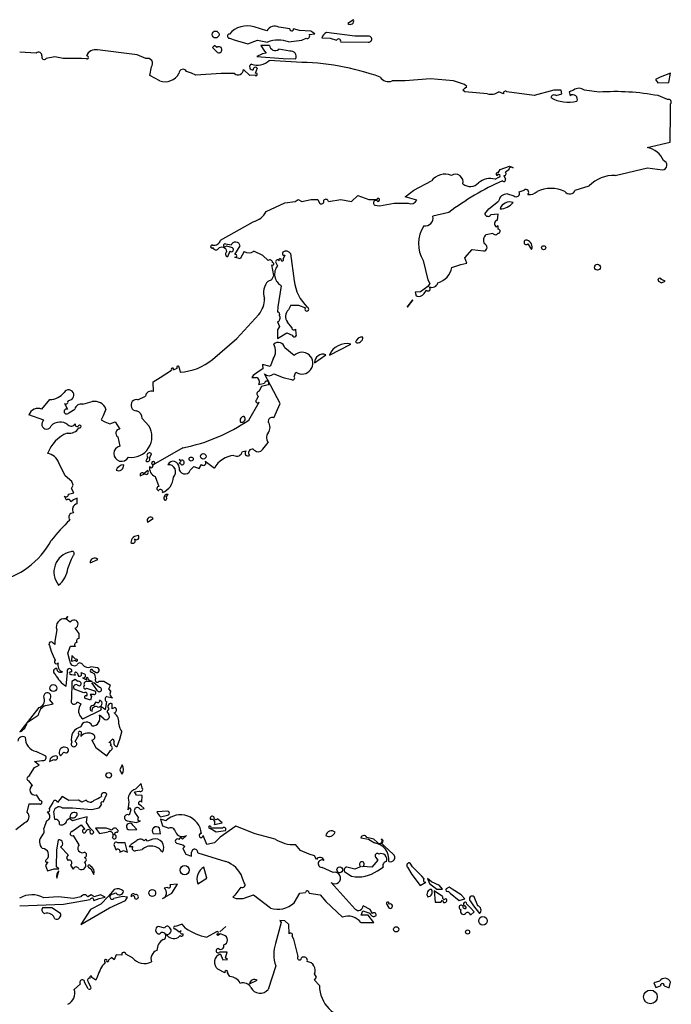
# Model space of a CAD drawing. Extents: x 0 to 10, y 0 to 4.8.
# Tile 11 of 11: x 8.2 to 10, y 2 to 4.6. Entities that reach past the tile are written whole.
import ezdxf

# ---------------------------------------------------------------- set-up
doc = ezdxf.new("R2010")
doc.units = 0

msp = doc.modelspace()

# ---------------------------------------------------------------- linework, layer by layer
at = {"layer": 'Default', "color": 7, "linetype": 'CONTINUOUS'}
for p, q in [((9.14261, 4.627367), (9.1275, 4.6175)), ((8.90885, 4.597385), (8.874624, 4.607724)), ((8.970441, 4.602826), (8.940957, 4.6075)), ((8.997269, 4.598098), (8.98098, 4.602638)), ((9.027701, 4.596138), (8.997269, 4.598098)), ((9.038028, 4.588806), (9.027701, 4.596138)), ((8.808031, 4.577523), (8.823775, 4.572605)), ((8.823775, 4.572605), (8.8575, 4.5625)), ((8.8575, 4.5625), (8.883649, 4.572589)), ((8.883649, 4.572589), (8.910782, 4.567145)), ((8.967387, 4.567655), (9.002764, 4.572494)), ((9.002764, 4.572494), (9.014402, 4.5775)), ((9.023071, 4.587796), (9.038028, 4.588806)), ((9.057142, 4.578471), (9.079689, 4.577733)), ((9.146209, 4.5825), (9.069775, 4.592745)), ((9.079689, 4.577733), (9.096884, 4.5725)), ((9.1075, 4.5675), (9.181883, 4.567193)), ((9.180087, 4.5825), (9.146209, 4.5825)), ((8.558773, 4.5325), (8.452341, 4.545849)), ((8.767544, 4.55745), (8.762496, 4.552299)), ((8.762496, 4.552299), (8.7725, 4.5425)), ((8.774239, 4.5525), (8.767544, 4.55745)), ((8.916079, 4.557869), (8.892868, 4.557733)), ((8.892868, 4.557733), (8.902664, 4.542503)), ((8.902664, 4.542503), (8.907046, 4.537237)), ((8.970704, 4.5425), (8.940848, 4.5475)), ((8.287159, 4.5375), (8.24243, 4.539649)), ((8.336954, 4.5275), (8.313954, 4.5225)), ((8.359973, 4.5225), (8.336954, 4.5275)), ((8.408792, 4.5225), (8.359973, 4.5225)), ((8.422261, 4.52159), (8.408792, 4.5225)), ((8.58264, 4.522385), (8.558773, 4.5325)), ((8.89741, 4.535456), (8.882096, 4.528273)), ((8.882096, 4.528273), (8.9525, 4.5225)), ((8.907046, 4.537237), (8.89741, 4.535456)), ((8.989089, 4.5125), (8.915448, 4.5175)), ((8.9525, 4.5225), (8.986552, 4.522144)), ((8.593006, 4.47728), (8.5975, 4.500152)), ((8.706137, 4.48287), (8.692635, 4.487302)), ((8.863193, 4.477177), (8.845508, 4.493108)), ((8.882873, 4.496823), (8.877408, 4.482608)), ((8.620151, 4.462245), (8.593006, 4.47728)), ((8.717218, 4.4775), (8.706137, 4.48287)), ((8.78528, 4.4825), (8.717218, 4.4775)), ((8.821343, 4.4825), (8.78528, 4.4825)), ((8.876957, 4.4775), (8.863193, 4.477177)), ((9.281914, 4.4622), (9.246371, 4.4625)), ((9.350312, 4.4675), (9.281914, 4.4622)), ((9.411915, 4.4625), (9.350312, 4.4675)), ((9.441454, 4.452732), (9.411915, 4.4625)), ((9.968986, 4.4725), (9.957041, 4.466526)), ((9.957041, 4.466526), (9.9625, 4.4575)), ((9.996958, 4.482825), (9.968986, 4.4725)), ((9.992725, 4.458044), (9.996958, 4.482825)), ((9.437352, 4.437314), (9.44237, 4.442311)), ((9.442719, 4.4325), (9.437352, 4.437314)), ((9.447677, 4.447267), (9.441454, 4.452732)), ((9.44237, 4.442311), (9.447677, 4.447267)), ((9.682916, 4.4375), (9.629465, 4.4225)), ((9.702245, 4.437682), (9.682916, 4.4375)), ((9.704476, 4.427602), (9.702245, 4.437682)), ((9.73602, 4.437315), (9.724156, 4.432859)), ((9.804978, 4.431875), (9.765203, 4.437252)), ((9.9625, 4.4575), (9.992725, 4.458044)), ((9.503286, 4.4275), (9.442719, 4.4325)), ((9.546822, 4.42718), (9.534248, 4.433088)), ((9.629465, 4.4225), (9.556202, 4.43287)), ((9.689101, 4.4225), (9.704476, 4.427602)), ((9.724156, 4.432859), (9.726601, 4.422441)), ((9.9975, 4.377198), (9.9975, 4.400417)), ((9.996093, 4.297305), (9.9975, 4.377198)), ((9.934582, 4.282718), (9.996093, 4.297305)), ((9.532804, 4.214763), (9.537708, 4.223806)), ((9.537708, 4.223806), (9.56288, 4.2325)), ((9.561665, 4.222259), (9.552134, 4.215989)), ((9.56288, 4.2325), (9.572586, 4.227599)), ((9.847884, 4.2075), (9.934899, 4.2275)), ((9.934899, 4.2275), (9.975707, 4.22215)), ((9.524187, 4.197143), (9.534415, 4.202614)), ((9.547392, 4.207369), (9.551889, 4.197732)), ((9.305043, 4.1675), (9.352442, 4.192449)), ((9.740358, 4.167726), (9.777642, 4.179252)), ((8.984772, 4.1375), (8.992869, 4.142733)), ((8.992869, 4.142733), (9.003108, 4.137195)), ((9.003108, 4.137195), (9.028249, 4.142832)), ((9.028249, 4.142832), (9.046517, 4.142859)), ((9.046517, 4.142859), (9.050452, 4.132287)), ((9.075345, 4.137272), (9.108054, 4.142792)), ((9.108054, 4.142792), (9.137367, 4.13739)), ((9.137367, 4.13739), (9.153952, 4.153051)), ((9.153952, 4.153051), (9.18421, 4.1425)), ((9.18421, 4.1425), (9.205033, 4.1425)), ((9.281877, 4.149811), (9.305043, 4.1675)), ((9.313113, 4.140434), (9.281877, 4.149811)), ((9.557446, 4.1575), (9.57515, 4.152245)), ((9.589152, 4.162859), (9.602656, 4.167625)), ((8.907172, 4.110458), (8.957717, 4.133727)), ((8.957717, 4.133727), (8.984772, 4.1375)), ((9.199754, 4.127195), (9.212382, 4.125608)), ((9.212382, 4.125608), (9.252391, 4.132501)), ((9.252391, 4.132501), (9.289663, 4.1325)), ((9.496944, 4.103986), (9.507432, 4.117419)), ((9.507432, 4.117419), (9.53382, 4.137707)), ((9.399049, 4.107358), (9.35678, 4.097261)), ((9.532047, 4.102763), (9.512313, 4.101031)), ((9.530596, 4.087159), (9.532047, 4.102763)), ((8.783597, 4.032866), (8.872057, 4.0825)), ((9.532807, 4.071883), (9.527734, 4.068525)), ((9.532657, 4.062385), (9.532807, 4.071883)), ((9.500242, 4.047742), (9.5177, 4.052105)), ((8.812689, 4.018954), (8.798169, 4.0225)), ((8.799963, 4.0175), (8.815712, 4.01285)), ((8.82213, 3.993859), (8.836643, 4.01726)), ((9.612104, 4.022743), (9.6225, 4.0075)), ((8.809431, 4.002838), (8.802951, 3.987483)), ((8.837195, 3.982294), (8.822214, 3.987053)), ((8.847622, 4.002603), (8.837195, 3.982294)), ((8.897739, 3.991593), (8.873929, 4.002869)), ((8.912356, 3.977719), (8.897739, 3.991593)), ((8.957559, 3.992435), (8.952691, 3.982631)), ((8.972909, 3.996711), (8.982316, 3.922987)), ((9.4425, 3.985381), (9.462626, 4.007605)), ((9.448103, 3.970578), (9.4425, 3.985381)), ((9.462626, 4.007605), (9.492718, 4.003717)), ((8.9275, 3.937597), (8.922139, 3.966491)), ((8.933008, 3.97228), (8.9375, 3.963679)), ((9.330455, 3.977589), (9.3425, 3.926008)), ((9.407584, 3.959573), (9.431515, 3.9675)), ((9.431515, 3.9675), (9.448103, 3.970578)), ((8.921942, 3.927207), (8.9275, 3.937597)), ((8.9125, 3.922481), (8.921942, 3.927207)), ((8.947772, 3.91002), (8.938045, 3.852725)), ((9.342497, 3.9075), (9.32274, 3.893263)), ((9.347848, 3.915686), (9.342497, 3.9075)), ((9.3425, 3.926008), (9.347848, 3.915686)), ((9.964612, 3.922179), (9.9725, 3.9175)), ((9.9725, 3.9175), (9.982589, 3.922398)), ((9.982589, 3.922398), (9.972722, 3.92698)), ((9.32274, 3.893263), (9.308763, 3.89287)), ((9.308763, 3.89287), (9.311113, 3.88238)), ((9.332692, 3.88893), (9.339042, 3.897865)), ((8.938045, 3.852725), (8.93713, 3.838881)), ((8.973668, 3.857869), (8.967236, 3.844919)), ((8.973668, 3.857869), (8.994499, 3.8575)), ((8.994499, 3.8575), (9.012777, 3.850018)), ((9.2875, 3.8525), (9.302851, 3.87161)), ((9.302851, 3.87161), (9.2875, 3.8525)), ((8.828329, 3.767449), (8.88709, 3.832514)), ((8.937499, 3.812409), (8.942739, 3.800269)), ((8.942739, 3.800269), (8.9375, 3.790779)), ((8.975922, 3.797671), (8.964288, 3.81212)), ((8.9375, 3.790779), (8.9375, 3.7675)), ((8.9375, 3.7675), (8.962265, 3.783143)), ((8.962265, 3.783143), (8.977453, 3.776714)), ((8.9875, 3.780031), (8.986658, 3.792845)), ((8.762375, 3.710646), (8.828329, 3.767449)), ((9.0775, 3.7225), (9.135342, 3.752432)), ((8.982898, 3.722256), (8.957362, 3.742706)), ((9.0375, 3.7025), (9.068071, 3.724096)), ((8.918057, 3.692475), (8.896998, 3.697521)), ((8.896998, 3.697521), (8.897681, 3.68568)), ((8.925793, 3.712665), (8.918057, 3.692475)), ((8.621497, 3.662139), (8.651853, 3.682265)), ((8.65726, 3.683338), (8.666626, 3.68726)), ((8.67258, 3.688581), (8.675367, 3.676884)), ((8.87157, 3.667562), (8.868263, 3.662166)), ((8.88554, 3.677395), (8.87157, 3.667562)), ((8.897681, 3.68568), (8.88554, 3.677395)), ((8.944378, 3.59238), (8.902165, 3.67251)), ((8.927551, 3.6725), (8.952442, 3.662567)), ((8.9825, 3.665076), (8.987262, 3.676798)), ((8.602137, 3.650914), (8.621497, 3.662139)), ((8.602846, 3.624346), (8.602137, 3.650914)), ((8.868263, 3.662166), (8.880107, 3.6625)), ((8.88713, 3.643775), (8.902423, 3.647435)), ((8.894236, 3.637854), (8.88746, 3.6252)), ((8.912743, 3.642897), (8.894236, 3.637854)), ((8.952442, 3.662567), (8.975401, 3.6575)), ((8.561345, 3.6025), (8.581303, 3.612131)), ((8.885471, 3.612592), (8.880618, 3.60238)), ((8.301983, 3.577218), (8.323973, 3.602867)), ((8.363094, 3.592802), (8.370984, 3.577134)), ((8.382729, 3.603589), (8.37245, 3.598317)), ((8.412439, 3.590306), (8.438208, 3.5975)), ((8.860097, 3.547762), (8.887874, 3.596171)), ((8.927282, 3.553713), (8.944378, 3.59238)), ((8.307617, 3.547356), (8.267478, 3.561978)), ((8.374617, 3.567277), (8.391302, 3.57728)), ((8.467684, 3.558991), (8.462138, 3.548519)), ((8.475161, 3.577468), (8.467684, 3.558991)), ((8.462138, 3.548519), (8.47246, 3.542544)), ((8.47246, 3.542544), (8.485183, 3.537202)), ((8.485183, 3.537202), (8.499995, 3.542774)), ((8.499995, 3.542774), (8.512807, 3.523116)), ((8.590563, 3.53261), (8.572498, 3.552364)), ((8.507488, 3.502513), (8.512608, 3.47763)), ((8.897869, 3.46891), (8.912135, 3.487693)), ((8.592245, 3.444849), (8.597851, 3.45661)), ((8.68274, 3.473273), (8.602576, 3.427436)), ((8.842752, 3.462657), (8.852762, 3.464901)), ((8.365252, 3.397806), (8.347768, 3.432032)), ((8.587621, 3.447649), (8.5825, 3.4375)), ((8.677774, 3.437079), (8.672039, 3.441515)), ((8.672039, 3.441515), (8.677327, 3.439067)), ((8.672129, 3.431829), (8.677774, 3.437079)), ((8.6775, 3.4275), (8.672129, 3.431829)), ((8.72667, 3.417156), (8.732677, 3.427638)), ((8.742617, 3.437357), (8.767369, 3.41769)), ((8.5675, 3.3975), (8.579241, 3.402854)), ((8.587851, 3.41161), (8.577614, 3.402656)), ((8.702361, 3.412395), (8.711806, 3.422537)), ((8.711806, 3.422537), (8.72667, 3.417156)), ((8.382651, 3.382265), (8.365252, 3.397806)), ((8.3825, 3.363258), (8.386659, 3.37226)), ((8.386659, 3.37226), (8.382651, 3.382265)), ((8.607835, 3.39553), (8.61805, 3.368942)), ((8.374268, 3.347852), (8.388012, 3.351282)), ((8.388012, 3.351282), (8.3825, 3.363258)), ((8.637183, 3.340353), (8.642616, 3.347361)), ((8.369075, 3.332137), (8.362944, 3.34276)), ((8.387984, 3.33248), (8.379982, 3.326875)), ((8.397704, 3.337199), (8.387984, 3.33248)), ((8.397556, 3.32163), (8.397704, 3.337199)), ((8.5875, 3.2725), (8.602616, 3.282361)), ((8.372303, 3.147214), (8.3825, 3.172995)), ((8.3825, 3.172995), (8.387858, 3.183469)), ((8.4325, 3.1625), (8.452816, 3.17198)), ((8.371972, 3.017819), (8.366527, 3.012142)), ((8.367233, 3.012094), (8.371972, 3.017819)), ((8.378984, 3.0025), (8.367233, 3.012094)), ((8.342305, 2.982367), (8.3375, 2.95152)), ((8.402489, 2.972511), (8.3925, 2.986949)), ((8.3375, 2.95152), (8.337433, 2.94244)), ((8.40287, 2.958733), (8.402489, 2.972511)), ((8.3225, 2.939459), (8.3275, 2.924905)), ((8.3275, 2.924905), (8.332643, 2.912316)), ((8.337433, 2.94244), (8.332699, 2.946117)), ((8.372297, 2.919479), (8.379221, 2.937855)), ((8.379221, 2.937855), (8.392641, 2.937682)), ((8.332643, 2.912316), (8.337787, 2.900095)), ((8.3775, 2.898469), (8.372297, 2.919479)), ((8.382656, 2.912628), (8.3825, 2.8975)), ((8.3825, 2.8975), (8.392599, 2.900504)), ((8.393506, 2.902265), (8.382656, 2.912628)), ((8.452392, 2.879448), (8.434459, 2.8827)), ((8.444821, 2.862751), (8.435195, 2.867539)), ((8.439868, 2.872757), (8.448517, 2.867428)), ((8.367504, 2.829981), (8.371389, 2.867272)), ((8.382963, 2.842713), (8.382327, 2.794267)), ((8.382732, 2.861895), (8.392737, 2.860282)), ((8.391606, 2.847938), (8.382963, 2.842713)), ((8.399326, 2.8425), (8.391606, 2.847938)), ((8.397851, 2.865719), (8.401325, 2.857408)), ((8.407269, 2.867136), (8.417266, 2.863523)), ((8.412151, 2.853106), (8.422397, 2.847411)), ((8.437499, 2.842499), (8.423723, 2.8425)), ((8.427292, 2.847932), (8.437499, 2.842499)), ((8.4475, 2.850417), (8.444821, 2.862751)), ((8.469142, 2.8425), (8.455826, 2.8425)), ((8.487723, 2.832157), (8.469142, 2.8425)), ((8.415784, 2.812334), (8.389529, 2.822171)), ((8.422563, 2.824683), (8.443876, 2.817618)), ((8.437372, 2.838946), (8.442559, 2.840296)), ((8.442741, 2.831673), (8.437372, 2.838946)), ((8.442559, 2.840296), (8.457613, 2.827346)), ((8.4525, 2.8175), (8.442741, 2.831673)), ((8.482818, 2.822679), (8.487723, 2.832157)), ((8.48787, 2.816267), (8.482818, 2.822679)), ((8.332721, 2.782811), (8.3225, 2.794302)), ((8.433588, 2.792015), (8.420154, 2.797246)), ((8.441991, 2.8075), (8.432577, 2.807569)), ((8.432577, 2.807569), (8.436103, 2.802697)), ((8.436103, 2.802697), (8.433588, 2.792015)), ((8.442725, 2.778044), (8.448824, 2.78787)), ((8.477412, 2.802578), (8.492979, 2.798562)), ((8.293831, 2.772705), (8.2425, 2.7075)), ((8.312804, 2.777706), (8.332721, 2.782811)), ((8.397068, 2.787779), (8.407598, 2.782384)), ((8.407598, 2.782384), (8.403031, 2.772477)), ((8.4125, 2.7425), (8.462553, 2.766654)), ((8.467737, 2.771528), (8.474099, 2.767351)), ((8.474099, 2.767351), (8.477466, 2.787531)), ((8.4825, 2.769428), (8.477141, 2.761864)), ((8.477141, 2.761864), (8.482591, 2.753668)), ((8.492132, 2.768957), (8.492232, 2.782688)), ((8.499357, 2.773098), (8.492132, 2.768957)), ((8.262298, 2.732095), (8.292516, 2.752073)), ((8.469532, 2.742171), (8.457347, 2.752298)), ((8.392359, 2.680961), (8.402777, 2.69998)), ((8.407831, 2.70676), (8.407142, 2.694168)), ((8.436876, 2.684904), (8.447377, 2.664366)), ((8.48242, 2.677591), (8.48843, 2.682438)), ((8.48843, 2.682438), (8.493602, 2.687988)), ((8.493602, 2.687988), (8.4975, 2.682109)), ((8.505379, 2.66718), (8.512523, 2.686967)), ((8.512523, 2.686967), (8.517789, 2.706959)), ((8.447377, 2.664366), (8.4775, 2.6425)), ((8.4775, 2.6425), (8.487268, 2.657133)), ((8.282334, 2.627285), (8.30247, 2.630152)), ((8.312862, 2.641469), (8.287281, 2.653702)), ((8.3225, 2.6275), (8.334241, 2.632854)), ((8.3525, 2.6425), (8.361839, 2.652534)), ((8.267262, 2.586554), (8.282396, 2.610532)), ((8.294864, 2.617473), (8.282334, 2.627285)), ((8.282396, 2.610532), (8.294864, 2.617473)), ((8.518506, 2.617966), (8.512279, 2.604607)), ((8.512279, 2.604607), (8.5175, 2.5925)), ((8.277459, 2.562537), (8.26754, 2.5752)), ((8.569817, 2.56775), (8.555112, 2.552211)), ((8.5725, 2.555587), (8.569817, 2.56775)), ((8.298051, 2.522274), (8.287696, 2.537119)), ((8.357204, 2.532508), (8.344101, 2.516929)), ((8.374762, 2.522196), (8.357204, 2.532508)), ((8.400757, 2.522853), (8.374762, 2.522196)), ((8.410367, 2.517182), (8.400757, 2.522853)), ((8.421598, 2.522852), (8.410367, 2.517182)), ((8.46752, 2.5175), (8.477583, 2.538608)), ((8.551903, 2.545651), (8.565312, 2.5475)), ((8.557352, 2.535908), (8.551903, 2.545651)), ((8.572612, 2.535579), (8.557352, 2.535908)), ((8.572069, 2.517245), (8.572612, 2.535579)), ((8.2625, 2.490197), (8.267674, 2.512636)), ((8.267674, 2.512636), (8.29603, 2.5125)), ((8.332144, 2.516554), (8.32224, 2.499888)), ((8.35682, 2.5025), (8.38478, 2.5025)), ((8.38478, 2.5025), (8.436276, 2.4975)), ((8.436276, 2.4975), (8.456969, 2.502214)), ((8.456969, 2.502214), (8.462781, 2.509952)), ((8.53715, 2.517311), (8.533725, 2.496987)), ((8.533725, 2.496987), (8.539046, 2.503064)), ((8.5425, 2.496602), (8.537986, 2.48248)), ((8.539046, 2.503064), (8.5425, 2.496602)), ((8.569598, 2.507421), (8.562622, 2.512405)), ((8.567419, 2.4976), (8.578108, 2.500508)), ((8.578108, 2.500508), (8.569598, 2.507421)), ((8.316927, 2.490886), (8.322511, 2.482859)), ((8.337368, 2.471021), (8.334764, 2.492547)), ((8.37671, 2.472909), (8.369286, 2.467637)), ((8.384625, 2.467276), (8.37671, 2.472909)), ((8.402777, 2.472493), (8.384625, 2.467276)), ((8.424798, 2.477748), (8.402777, 2.472493)), ((8.422975, 2.462715), (8.424798, 2.477748)), ((8.562866, 2.475976), (8.5525, 2.490451)), ((8.640576, 2.492839), (8.61213, 2.491248)), ((8.636643, 2.467446), (8.622132, 2.471339)), ((8.622132, 2.471339), (8.62713, 2.453818)), ((8.6225, 2.4775), (8.641342, 2.48259)), ((8.78792, 2.461673), (8.775576, 2.472839)), ((8.232368, 2.443973), (8.256037, 2.462312)), ((8.315103, 2.467479), (8.307405, 2.446299)), ((8.382712, 2.437955), (8.395941, 2.447326)), ((8.395941, 2.447326), (8.407868, 2.456031)), ((8.407868, 2.456031), (8.418051, 2.443948)), ((8.4325, 2.447646), (8.422975, 2.462715)), ((8.442385, 2.43759), (8.4325, 2.447646)), ((8.475224, 2.4475), (8.447294, 2.447195)), ((8.447294, 2.447195), (8.457464, 2.4325)), ((8.491552, 2.442144), (8.475224, 2.4475)), ((8.532604, 2.4675), (8.5575, 2.4625)), ((8.5375, 2.4425), (8.55787, 2.443782)), ((8.55787, 2.443782), (8.547565, 2.455327)), ((8.5575, 2.4625), (8.567803, 2.467012)), ((8.622113, 2.43226), (8.619437, 2.447697)), ((8.62713, 2.453818), (8.644258, 2.4475)), ((8.752318, 2.447743), (8.763648, 2.4425)), ((8.776234, 2.4475), (8.757975, 2.44723)), ((8.7675, 2.4575), (8.78792, 2.461673)), ((8.789264, 2.4475), (8.776234, 2.4475)), ((8.825082, 2.4525), (8.782826, 2.423211)), ((8.877611, 2.432349), (8.825082, 2.4525)), ((8.342881, 2.387696), (8.347294, 2.416178)), ((8.402611, 2.402632), (8.38729, 2.42764)), ((8.457464, 2.4325), (8.481305, 2.4375)), ((8.497136, 2.429065), (8.502018, 2.437519)), ((8.582668, 2.417217), (8.577741, 2.413306)), ((8.586768, 2.412459), (8.582668, 2.417217)), ((8.601072, 2.417869), (8.586768, 2.412459)), ((8.6025, 2.4325), (8.622113, 2.43226)), ((8.675669, 2.423096), (8.671099, 2.417131)), ((8.681726, 2.417455), (8.675669, 2.423096)), ((8.691764, 2.42783), (8.681726, 2.417455)), ((8.747131, 2.403673), (8.736974, 2.427818)), ((8.763648, 2.4425), (8.7725, 2.4375)), ((8.782826, 2.423211), (8.767573, 2.407589)), ((8.7725, 2.4375), (8.797659, 2.440832)), ((8.93155, 2.417856), (8.877611, 2.432349)), ((9.162448, 2.42166), (9.18267, 2.417211)), ((9.19759, 2.417385), (9.177947, 2.422239)), ((9.18267, 2.417211), (9.199165, 2.407659)), ((9.207261, 2.408232), (9.19759, 2.417385)), ((8.352466, 2.396846), (8.372817, 2.375352)), ((8.4975, 2.400728), (8.502357, 2.387717)), ((8.527008, 2.407775), (8.507305, 2.4075)), ((8.532776, 2.382994), (8.527008, 2.407775)), ((8.542701, 2.402903), (8.537228, 2.397917)), ((8.537228, 2.397917), (8.547582, 2.397406)), ((8.556079, 2.412131), (8.542701, 2.402903)), ((8.555953, 2.3875), (8.572778, 2.389971)), ((8.665381, 2.407277), (8.682388, 2.402589)), ((8.682388, 2.402589), (8.687519, 2.39748)), ((8.687519, 2.39748), (8.682564, 2.392556)), ((8.682564, 2.392556), (8.690696, 2.377322)), ((8.767573, 2.407589), (8.747131, 2.403673)), ((8.999881, 2.38721), (8.985925, 2.403068)), ((9.227263, 2.398176), (9.217483, 2.407483)), ((9.24941, 2.377386), (9.227263, 2.398176)), ((8.342171, 2.34323), (8.342881, 2.387696)), ((8.372817, 2.375352), (8.368303, 2.367741)), ((8.368303, 2.367741), (8.372576, 2.360383)), ((8.5125, 2.3825), (8.522307, 2.387134)), ((8.522307, 2.387134), (8.532776, 2.382994)), ((8.690696, 2.377322), (8.705305, 2.371881)), ((8.705305, 2.371881), (8.705885, 2.382335)), ((8.722636, 2.380708), (8.797901, 2.357127)), ((9.023143, 2.377265), (8.999881, 2.38721)), ((9.03702, 2.372771), (9.023143, 2.377265)), ((9.042354, 2.362724), (9.03702, 2.372771)), ((9.202158, 2.369393), (9.207672, 2.360738)), ((8.318023, 2.356223), (8.3125, 2.347021)), ((8.3125, 2.347021), (8.3175, 2.3325)), ((8.3175, 2.3325), (8.335187, 2.33775)), ((8.335187, 2.33775), (8.34769, 2.337755)), ((8.34769, 2.337755), (8.342171, 2.34323)), ((8.379022, 2.347679), (8.386889, 2.337149)), ((8.428051, 2.342274), (8.434724, 2.337445)), ((8.434724, 2.337445), (8.4425, 2.3225)), ((8.74744, 2.312447), (8.738492, 2.342264)), ((9.087604, 2.3275), (9.057739, 2.341602)), ((9.146309, 2.336993), (9.12463, 2.3425)), ((9.16287, 2.343862), (9.146309, 2.336993)), ((9.192181, 2.342288), (9.166956, 2.343903)), ((9.207672, 2.360738), (9.192181, 2.342288)), ((9.207246, 2.332342), (9.222524, 2.341958)), ((9.288099, 2.342269), (9.299544, 2.32241)), ((9.301454, 2.342732), (9.295393, 2.352821)), ((9.326449, 2.317732), (9.301454, 2.342732)), ((8.3425, 2.3125), (8.34761, 2.332367)), ((8.7225, 2.2975), (8.74744, 2.312447)), ((8.8475, 2.299629), (8.842434, 2.314665)), ((9.121712, 2.327453), (9.1375, 2.3175)), ((9.299544, 2.32241), (9.3225, 2.2925)), ((9.332854, 2.310761), (9.326449, 2.317732)), ((9.352387, 2.302655), (9.342161, 2.311704)), ((9.342161, 2.311704), (9.347259, 2.298319)), ((8.641106, 2.2875), (8.632215, 2.285081)), ((8.667963, 2.296508), (8.647283, 2.294578)), ((8.65244, 2.272447), (8.667963, 2.296508)), ((8.839098, 2.287862), (8.822561, 2.266585)), ((9.147131, 2.228678), (9.082133, 2.301013)), ((9.3225, 2.2925), (9.337879, 2.301806)), ((9.347259, 2.298319), (9.3675, 2.2825)), ((9.374683, 2.292732), (9.352387, 2.302655)), ((9.382729, 2.282828), (9.374683, 2.292732)), ((9.40067, 2.287847), (9.392414, 2.283629)), ((9.408842, 2.282614), (9.40067, 2.287847)), ((8.346939, 2.2625), (8.3075, 2.259196)), ((8.387955, 2.2575), (8.346939, 2.2625)), ((8.407204, 2.262327), (8.387955, 2.2575)), ((8.435556, 2.267837), (8.426559, 2.262049)), ((8.443448, 2.262436), (8.435556, 2.267837)), ((8.442683, 2.252355), (8.456924, 2.2575)), ((8.460661, 2.2675), (8.443448, 2.262436)), ((8.456924, 2.2575), (8.472573, 2.261482)), ((8.472573, 2.261482), (8.460661, 2.2675)), ((8.482313, 2.264366), (8.461589, 2.24256)), ((8.49731, 2.282142), (8.482313, 2.264366)), ((8.487534, 2.267532), (8.501939, 2.272832)), ((8.519333, 2.262847), (8.496683, 2.2575)), ((8.532867, 2.261386), (8.519333, 2.262847)), ((8.527525, 2.252524), (8.532867, 2.261386)), ((8.6275, 2.2575), (8.65244, 2.272447)), ((8.822561, 2.266585), (8.817011, 2.261393)), ((8.817011, 2.261393), (8.825935, 2.2575)), ((8.825935, 2.2575), (8.84479, 2.2575)), ((8.84479, 2.2575), (8.872506, 2.267506)), ((8.872506, 2.267506), (8.918592, 2.232014)), ((8.982146, 2.245771), (8.997314, 2.272159)), ((8.997314, 2.272159), (9.012694, 2.273917)), ((9.023184, 2.272179), (9.052136, 2.267731)), ((9.052136, 2.267731), (9.067718, 2.249581)), ((9.382507, 2.262775), (9.359955, 2.278125)), ((9.359955, 2.278125), (9.3625, 2.2475)), ((9.3675, 2.2825), (9.382729, 2.282828)), ((9.397993, 2.27752), (9.402779, 2.272333)), ((9.402779, 2.272333), (9.4275, 2.2525)), ((9.432614, 2.267501), (9.408842, 2.282614)), ((9.442976, 2.256452), (9.432614, 2.267501)), ((9.47751, 2.237838), (9.4676, 2.262369)), ((8.2425, 2.2375), (8.360466, 2.2425)), ((8.328728, 2.2325), (8.303994, 2.232867)), ((8.352614, 2.217501), (8.328728, 2.2325)), ((8.360466, 2.2425), (8.432548, 2.25476)), ((8.4075, 2.1875), (8.48444, 2.2325)), ((8.461589, 2.24256), (8.432971, 2.227715)), ((8.48444, 2.2325), (8.527525, 2.252524)), ((9.067718, 2.249581), (9.11294, 2.2075)), ((9.187356, 2.227719), (9.168256, 2.237833)), ((9.232415, 2.241382), (9.2375, 2.2325)), ((9.3625, 2.2475), (9.377682, 2.247828)), ((9.377682, 2.247828), (9.382124, 2.252753)), ((9.382124, 2.252753), (9.385317, 2.247268)), ((9.4275, 2.2525), (9.442976, 2.256452)), ((9.442151, 2.238379), (9.446526, 2.232142)), ((9.457553, 2.23244), (9.448026, 2.242277)), ((9.457367, 2.251015), (9.465753, 2.237643)), ((9.467976, 2.221452), (9.457553, 2.23244)), ((9.465753, 2.237643), (9.4825, 2.2175)), ((8.432971, 2.227715), (8.4075, 2.1875)), ((9.162691, 2.212353), (9.167271, 2.224658)), ((9.182129, 2.212734), (9.162691, 2.212353)), ((9.167271, 2.224658), (9.186587, 2.217739)), ((9.197578, 2.192588), (9.182129, 2.212734)), ((9.19406, 2.217136), (9.187356, 2.227719)), ((9.4575, 2.2125), (9.467976, 2.221452)), ((8.632908, 2.177486), (8.617312, 2.18215)), ((8.680105, 2.188124), (8.662634, 2.1825)), ((8.689776, 2.177745), (8.680105, 2.188124)), ((8.7825, 2.1675), (8.797816, 2.18198)), ((8.797816, 2.18198), (8.7825, 2.1675)), ((8.947157, 2.192687), (8.932261, 2.136595)), ((8.957029, 2.197769), (8.94371, 2.19787)), ((8.94371, 2.19787), (8.947157, 2.192687)), ((8.967664, 2.187279), (8.957029, 2.197769)), ((8.96891, 2.162131), (8.967664, 2.187279)), ((9.1625, 2.1925), (9.197578, 2.192588)), ((8.662685, 2.176016), (8.672418, 2.167427)), ((8.675508, 2.157705), (8.669445, 2.152301)), ((8.672418, 2.167427), (8.677868, 2.171344)), ((8.773383, 2.167935), (8.747266, 2.15313)), ((8.777236, 2.157494), (8.773554, 2.162732)), ((8.782776, 2.162692), (8.777236, 2.157494)), ((8.792653, 2.159129), (8.782776, 2.162692)), ((8.981312, 2.147721), (8.9775, 2.156356)), ((8.992868, 2.101339), (8.981312, 2.147721)), ((8.490258, 2.098121), (8.482261, 2.091763)), ((8.497591, 2.092606), (8.490258, 2.098121)), ((8.502695, 2.106088), (8.497591, 2.092606)), ((8.517775, 2.105001), (8.502695, 2.106088)), ((8.5465, 2.097735), (8.528284, 2.107163)), ((8.801672, 2.112843), (8.781541, 2.1125)), ((8.783663, 2.10759), (8.790479, 2.092291)), ((8.797242, 2.097887), (8.801672, 2.112843)), ((8.802681, 2.09274), (8.797242, 2.097887)), ((8.790479, 2.092291), (8.802681, 2.09274)), ((8.933015, 2.076264), (8.912331, 2.012379)), ((8.4525, 2.048062), (8.448131, 2.037142)), ((8.795721, 2.056909), (8.777099, 2.067486)), ((8.808888, 2.04713), (8.802962, 2.057287)), ((9.042818, 2.045363), (9.0375, 2.054328)), ((9.037526, 2.037524), (9.042818, 2.045363)), ((8.40609, 2.027305), (8.38954, 2.01259)), ((8.427344, 2.014174), (8.417498, 2.032364)), ((8.4275, 2.032837), (8.4325, 2.021346)), ((8.448131, 2.037142), (8.437359, 2.044259)), ((8.8625, 2.0275), (8.882816, 2.03698)), ((9.050424, 2.022584), (9.037526, 2.037524)), ((9.967516, 2.034919), (9.952175, 2.030425)), ((9.952175, 2.030425), (9.9575, 2.0175)), ((9.9575, 2.0175), (9.970188, 2.022463)), ((9.979809, 2.022202), (9.993131, 2.017142)), ((9.993131, 2.017142), (9.9975, 2.031771))]:
    msp.add_line(p, q, dxfattribs=at)
for centre, radius in [((8.770503, 4.587383), 0.009375), ((9.655052, 4.012431), 0.005552), ((9.80026, 3.959889), 0.008119), ((8.737376, 3.450003), 0.007504), ((8.704876, 3.442503), 0.005538), ((8.333178, 2.825058), 0.009453), ((8.482624, 2.590003), 0.007504), ((8.68733, 2.334038), 0.012508), ((9.105371, 2.335), 0.007796), ((8.600055, 2.272433), 0.009023), ((9.491517, 2.197399), 0.011567), ((9.257617, 2.174497), 0.006998), ((9.450052, 2.167431), 0.005552), ((9.942939, 1.992325), 0.018301)]:
    msp.add_circle(centre, radius, dxfattribs=at)
for centre, radius, start, end in [((9.134088, 4.623914), 0.009195, 224.229802, 382.059593), ((8.855505, 4.548224), 0.062496, 72.185998, 139.66011), ((8.930335, 4.585204), 0.024697, 64.526549, 150.446857), ((8.975703, 4.602303), 0.005288, 174.318784, 363.637038), ((8.808044, 4.583103), 0.005579, 91.803136, 269.859756), ((8.939761, 4.492258), 0.080298, 69.877201, 111.154976), ((9.017755, 4.583475), 0.006851, 240.699022, 399.109218), ((9.079855, 4.571096), 0.023881, 114.967973, 162.011626), ((9.102043, 4.569683), 0.005878, 338.194703, 511.365184), ((9.183474, 4.575138), 0.008103, 258.675526, 474.703306), ((8.446333, 4.520906), 0.025656, 76.456476, 160.345372), ((8.779652, 4.546407), 0.00815, 208.648716, 491.617069), ((8.931331, 4.559533), 0.015342, 186.226562, 308.34196), ((8.973707, 4.52849), 0.014328, 333.707753, 462.098555), ((8.293385, 4.530794), 0.00915, 354.942852, 492.878076), ((8.308619, 4.526843), 0.00688, 152.79527, 320.857963), ((8.423794, 4.52558), 0.004275, 248.989817, 472.29972), ((8.58704, 4.509243), 0.013859, 319.005075, 468.509688), ((8.883634, 4.550869), 0.046105, 249.718794, 313.63323), ((8.682736, 4.482869), 0.010846, 24.120864, 183.171927), ((8.831325, 4.492588), 0.014192, 225.3014, 362.101813), ((8.870307, 4.50006), 0.008015, 109.345867, 282.481975), ((8.878161, 4.492865), 0.006154, 40.029662, 185.876301), ((8.98462, 3.830697), 0.681818, 70.3164, 89.624387), ((8.633626, 4.504316), 0.044176, 252.240918, 330.061974), ((8.879596, 4.479841), 0.003528, 221.568294, 488.338982), ((9.236178, 4.486062), 0.025672, 211.433276, 293.392452), ((9.55219, 4.428908), 0.005639, 44.642036, 197.84084), ((9.750573, 4.419485), 0.023016, 50.531443, 129.223485), ((9.512591, 4.464516), 0.038167, 255.890182, 304.570952), ((9.683503, 4.414934), 0.009412, 53.50681, 166.346646), ((9.722089, 4.501659), 0.097052, 240.540563, 283.453383), ((9.734011, 4.412922), 0.012063, 332.060791, 487.897135), ((9.848372, 3.821817), 0.6116, 79.158429, 94.068663), ((9.73421, 3.80817), 0.655694, 67.094367, 69.539987), ((9.991874, 4.405198), 0.007383, 319.640388, 469.447715), ((9.923938, 4.225333), 0.058364, 22.086517, 79.491853), ((9.567926, 4.223292), 0.006346, 42.741984, 189.36513), ((9.974697, 4.234913), 0.012803, 274.524033, 434.959992), ((9.389291, 4.164492), 0.046254, 68.407022, 142.812968), ((9.417273, 4.189992), 0.020655, 344.31983, 482.047122), ((9.511069, 4.150184), 0.048756, 74.392099, 129.970493), ((9.531233, 4.211099), 0.003986, 66.788282, 254.893186), ((9.533912, 4.206396), 0.003815, 277.565687, 527.050234), ((9.547689, 4.195539), 0.004738, 214.272919, 387.58016), ((9.549239, 4.211967), 0.004955, 248.104691, 414.257771), ((9.845844, 4.111116), 0.096405, 88.787473, 135.027579), ((9.855356, 3.500313), 0.759421, 114.223081, 126.931679), ((9.456734, 4.209307), 0.03167, 231.824823, 316.609233), ((9.607506, 4.161974), 0.007447, 311.233571, 490.63677), ((9.675269, 4.083695), 0.088862, 65.308475, 115.045101), ((9.067835, 4.135466), 0.007724, 13.51897, 137.387436), ((9.208851, 4.141346), 0.003989, 255.10266, 523.177936), ((9.556261, 4.134917), 0.022614, 86.997945, 172.913684), ((9.581124, 4.158907), 0.008948, 228.119576, 386.208623), ((9.617229, 4.185447), 0.029469, 260.596263, 313.868052), ((9.725518, 4.173351), 0.015871, 214.190848, 339.242532), ((9.055155, 4.138086), 0.007467, 230.954179, 380.457474), ((9.202709, 4.13319), 0.006684, 40.049535, 243.755812), ((9.297044, 4.149306), 0.018355, 246.289434, 331.097152), ((9.563972, 4.107575), 0.028272, 72.015841, 159.448971), ((9.538649, 4.160118), 0.042633, 268.4556, 323.009211), ((8.859941, 4.133749), 0.052662, 283.301343, 333.750211), ((9.334638, 4.093453), 0.022468, 264.034105, 369.757698), ((9.50517, 4.105326), 0.008335, 189.252112, 328.976732), ((9.403297, 4.022927), 0.085799, 145.837328, 211.898626), ((9.532518, 4.077327), 0.010018, 101.062099, 241.474078), ((9.532354, 4.056867), 0.005527, 269.190731, 446.859322), ((9.511557, 4.032397), 0.019066, 126.403101, 211.108942), ((9.525208, 4.055917), 0.00842, 206.915638, 327.086371), ((8.761118, 4.015568), 0.004191, 69.287275, 315.927116), ((8.766698, 4.036223), 0.017229, 256.242218, 348.763247), ((8.77151, 4.013891), 0.007484, 189.514525, 324.362322), ((8.787582, 4.000423), 0.013518, 8.077345, 137.648096), ((8.795988, 4.018896), 0.004212, 58.818587, 340.643976), ((8.813188, 4.007458), 0.005954, 230.883093, 424.918392), ((8.824491, 4.015638), 0.012259, 7.59999, 164.308957), ((9.493082, 4.013251), 0.009541, 267.813688, 436.969883), ((9.608054, 4.027025), 0.005894, 68.260393, 313.405578), ((9.60591, 4.01487), 0.018153, 336.047205, 436.211055), ((8.805894, 3.995429), 0.008474, 125.559662, 249.672137), ((8.824154, 3.99048), 0.003939, 240.495433, 480.923536), ((8.860596, 4.020437), 0.022055, 233.965729, 307.193647), ((8.944069, 3.979669), 0.00332, 347.686607, 588.356966), ((8.950437, 3.980158), 0.003346, 200.960353, 407.648166), ((8.955442, 3.996822), 0.004871, 132.130055, 295.758482), ((8.960665, 3.98812), 0.014957, 35.053822, 124.584589), ((8.917126, 3.972857), 0.006811, 355.357204, 494.447339), ((8.924492, 3.968951), 0.003404, 226.279953, 459.766861), ((8.965893, 3.941301), 0.036151, 141.756503, 239.91798), ((8.937558, 3.974512), 0.005069, 31.876278, 206.129879), ((9.354167, 3.969608), 0.054351, 286.685717, 349.360622), ((9.968085, 3.925563), 0.004849, 16.997153, 224.25266), ((8.944102, 3.891181), 0.044478, 135.27582, 200.718243), ((9.102154, 3.938277), 0.12081, 187.271315, 225.734074), ((9.343459, 3.902023), 0.006066, 223.268868, 412.180158), ((9.353899, 3.921817), 0.016438, 245.871292, 344.93808), ((9.318368, 3.897302), 0.016592, 244.073451, 329.696176), ((8.836451, 3.874923), 0.066051, 320.054942, 360.454257), ((9.01674, 3.846735), 0.005146, 140.369177, 437.771552), ((8.938493, 3.83365), 0.005405, 313.148137, 464.600475), ((8.93341, 3.822802), 0.011169, 291.478442, 398.178158), ((8.982757, 3.826992), 0.023713, 130.886265, 218.841098), ((8.982002, 3.796843), 0.006136, 172.249315, 319.343929), ((8.982901, 3.777088), 0.00546, 183.921192, 392.615695), ((9.166038, 3.752494), 0.019202, 84.583396, 164.887301), ((9.153442, 3.770661), 0.01444, 245.702524, 363.768173), ((8.895962, 3.733763), 0.036538, 324.728193, 390.635263), ((8.939749, 3.739394), 0.017921, 10.651407, 133.553979), ((9.123489, 3.704484), 0.049392, 76.114028, 158.607386), ((9.003522, 3.701297), 0.029404, 236.427819, 494.538437), ((9.060418, 3.702494), 0.022918, 70.493277, 179.984326), ((8.669225, 3.689624), 0.003513, 342.738913, 582.288038), ((8.664557, 3.833738), 0.157226, 273.94229, 308.473252), ((8.654176, 3.684715), 0.003376, 335.938044, 586.513208), ((8.914863, 3.685938), 0.018482, 226.600464, 313.354904), ((8.978873, 3.661361), 0.005192, 228.03999, 405.680792), ((8.876331, 3.650405), 0.012671, 328.451314, 432.66292), ((8.908342, 3.64689), 0.005944, 317.781783, 534.743789), ((8.321936, 3.6539), 0.051074, 272.285615, 321.761762), ((8.374307, 3.615059), 0.01423, 306.288849, 509.460744), ((8.596786, 3.60993), 0.015638, 67.199174, 171.910126), ((8.888451, 3.618583), 0.006691, 98.516933, 243.550693), ((8.367201, 3.596528), 0.005546, 222.21, 378.826032), ((8.407893, 3.574021), 0.016908, 74.400234, 168.886329), ((8.444676, 3.565332), 0.032812, 21.707215, 101.368996), ((8.557746, 3.58767), 0.015261, 76.359511, 265.927106), ((8.883659, 3.598589), 0.00486, 128.733008, 330.152896), ((8.291914, 3.553334), 0.02592, 67.139537, 160.519946), ((8.368954, 3.570788), 0.006663, 72.263988, 328.201845), ((8.553399, 3.55359), 0.019138, 356.326187, 440.183883), ((8.315051, 3.536627), 0.013053, 124.715084, 340.696604), ((8.351257, 3.509578), 0.032976, 49.723428, 136.416779), ((8.381156, 3.544863), 0.013273, 229.723428, 327.11118), ((8.39712, 3.535635), 0.005224, 157.253503, 323.193655), ((8.404333, 3.530238), 0.003785, 236.566263, 503.193655), ((8.543029, 3.502992), 0.056006, 262.237928, 391.926226), ((8.595356, 3.929719), 0.464736, 280.837845, 304.726507), ((8.847014, 3.546901), 0.010483, 86.742134, 204.823677), ((8.84107, 3.550943), 0.009167, 247.081709, 404.484102), ((8.923002, 3.544169), 0.01046, 65.847376, 189.930082), ((8.893621, 3.528004), 0.023879, 323.121135, 396.972256), ((8.407265, 3.424234), 0.095606, 112.361512, 159.711763), ((8.376157, 3.542495), 0.030305, 259.995192, 329.422849), ((8.512004, 3.512335), 0.010811, 85.740577, 245.306967), ((8.927001, 3.500353), 0.019527, 136.989444, 220.418888), ((8.313119, 3.421426), 0.036236, 17.019066, 82.910865), ((8.517126, 3.457323), 0.020804, 102.541136, 331.826432), ((8.592378, 3.452538), 0.006821, 36.656047, 225.778042), ((8.825542, 3.386979), 0.065782, 95.108488, 152.169183), ((8.827535, 3.465944), 0.015568, 239.718292, 347.812251), ((8.857878, 3.45894), 0.007856, 130.638098, 300.911639), ((8.87002, 3.459024), 0.010596, 77.155627, 220.089139), ((8.885277, 3.478047), 0.015557, 213.969605, 324.035141), ((8.522428, 3.405489), 0.021125, 88.852963, 160.617734), ((8.508442, 3.425661), 0.01444, 245.702524, 363.768173), ((8.586886, 3.44182), 0.006156, 224.563245, 389.480208), ((8.597111, 3.424297), 0.005076, 202.063154, 401.615077), ((8.602319, 3.431707), 0.004279, 273.440859, 610.715366), ((8.656302, 3.420663), 0.015912, 356.194126, 514.661387), ((8.643433, 3.40793), 0.019601, 315.222672, 454.424709), ((8.679732, 3.433318), 0.006231, 249.014487, 472.694884), ((8.737593, 3.432552), 0.006951, 224.985439, 403.722066), ((8.572677, 3.399842), 0.005682, 29.684686, 204.339175), ((8.583383, 3.407392), 0.006144, 227.612515, 403.353807), ((8.617762, 3.419093), 0.025568, 172.589178, 247.154885), ((8.687727, 3.417913), 0.01564, 173.782505, 339.34022), ((8.611116, 3.395762), 0.04626, 290.742261, 357.970725), ((8.367612, 3.347515), 0.006664, 225.52698, 362.895283), ((8.618081, 3.363206), 0.005736, 90.315192, 264.050794), ((8.622471, 3.354956), 0.005596, 333.968949, 512.961761), ((8.641228, 3.337432), 0.010026, 82.045964, 209.470051), ((8.373506, 3.327385), 0.006497, 355.493707, 493.003494), ((8.399574, 3.306643), 0.015122, 97.669931, 217.12292), ((8.634743, 3.336485), 0.004573, 240.632227, 417.747434), ((8.387049, 3.285132), 0.012394, 87.840677, 218.611374), ((8.679005, 2.950683), 0.444668, 132.71484, 142.180742), ((8.595242, 3.277148), 0.00903, 35.261521, 210.978459), ((8.136532, 3.325758), 0.21691, 280.932259, 331.825238), ((8.56159, 3.217078), 0.019095, 86.157609, 178.73514), ((8.547359, 3.222328), 0.00685, 224.812878, 404.316951), ((8.557119, 3.232147), 0.006996, 226.014538, 394.709386), ((8.389942, 3.137878), 0.055253, 100.441678, 219.813532), ((8.383879, 3.18783), 0.005903, 312.381979, 492.013241), ((8.444285, 3.163752), 0.011852, 43.965803, 186.065839), ((8.299502, 3.158361), 0.073649, 310.670691, 351.295058), ((8.363604, 2.989779), 0.022552, 82.553295, 199.189581), ((8.388913, 2.99748), 0.011125, 288.810067, 513.179624), ((8.327255, 2.943315), 0.006122, 27.237052, 219.039154), ((8.396132, 2.94214), 0.005662, 75.043815, 231.934101), ((8.402119, 2.952276), 0.0065, 83.369921, 225.874198), ((8.341881, 2.896249), 0.005617, 136.798907, 322.983077), ((8.390274, 2.898025), 0.012781, 178.010616, 303.323978), ((8.395562, 2.900092), 0.002992, 172.076077, 493.417506), ((8.341673, 2.869625), 0.008106, 86.447969, 245.312342), ((8.352606, 2.877993), 0.010435, 181.526273, 301.584664), ((8.363539, 2.886561), 0.018294, 159.83503, 252.611601), ((8.376804, 2.870992), 0.00657, 337.090753, 574.490429), ((8.380718, 2.865204), 0.003874, 56.519921, 301.318375), ((8.394363, 2.863875), 0.003944, 27.857411, 245.647107), ((8.405055, 2.884456), 0.00828, 29.44339, 159.576676), ((8.426333, 2.896929), 0.016385, 210.851341, 299.730774), ((8.436175, 2.871362), 0.003947, 20.694439, 255.613154), ((8.450766, 2.873337), 0.006323, 249.164115, 435.097871), ((8.41792, 2.904977), 0.090367, 208.210177, 236.088683), ((8.40242, 2.837392), 0.005972, 211.967973, 481.202211), ((8.403825, 2.86256), 0.005727, 244.109107, 413.035982), ((8.414478, 2.858428), 0.005808, 246.388974, 421.308069), ((8.422195, 2.836302), 0.006384, 76.151944, 222.659543), ((8.424611, 2.849865), 0.003306, 324.217143, 587.953211), ((8.451694, 2.846491), 0.005745, 136.884195, 316.000216), ((8.395046, 2.827159), 0.007438, 71.927306, 222.113713), ((8.41902, 2.827627), 0.004606, 109.27189, 320.268429), ((8.442745, 2.812594), 0.00515, 261.589051, 437.312473), ((8.457263, 2.821277), 0.006079, 218.418067, 446.695783), ((8.497986, 2.809597), 0.012117, 146.602298, 245.593762), ((8.290547, 2.791301), 0.018883, 280.015046, 379.940022), ((8.317002, 2.802644), 0.009991, 303.386011, 569.393245), ((8.389034, 2.789517), 0.008219, 144.695384, 347.793352), ((8.419217, 2.807943), 0.005574, 310.954843, 488.013121), ((8.420625, 2.800861), 0.003646, 51.99051, 262.581776), ((8.453028, 2.7911), 0.005302, 217.532985, 378.981705), ((8.454958, 2.783535), 0.009788, 254.448298, 431.633485), ((8.480683, 2.795066), 0.008193, 113.53241, 246.882755), ((8.322993, 2.748795), 0.030653, 109.413552, 173.861343), ((8.426032, 2.763258), 0.024779, 158.158718, 236.900609), ((8.440249, 2.770226), 0.008201, 72.423218, 250.415961), ((8.447604, 2.764868), 0.010378, 62.889184, 193.189458), ((8.464667, 2.769599), 0.003625, 32.135484, 234.327672), ((8.488449, 2.775263), 0.008333, 63.004917, 224.444155), ((8.49477, 2.766009), 0.008444, 288.709154, 417.096259), ((8.437922, 2.74397), 0.021135, 268.251598, 383.204931), ((8.475492, 2.748566), 0.008742, 227.016656, 395.701986), ((8.477586, 2.732146), 0.032629, 351.771023, 412.436246), ((8.233133, 2.735306), 0.029342, 288.617752, 353.716935), ((8.41426, 2.688179), 0.03271, 101.989163, 196.314168), ((8.422674, 2.718124), 0.015347, 17.915717, 172.317958), ((8.559184, 2.734699), 0.049831, 188.334922, 213.826997), ((8.250881, 2.680822), 0.013375, 60.340168, 175.90696), ((8.295246, 2.690642), 0.037789, 177.265434, 257.83134), ((8.404724, 2.703802), 0.00429, 43.594583, 243.012018), ((8.427169, 2.67825), 0.025583, 53.736408, 141.521009), ((8.437369, 2.692752), 0.007864, 266.40388, 411.158071), ((8.505868, 2.676982), 0.009813, 148.502368, 267.148474), ((8.362638, 2.651867), 0.013803, 42.155422, 222.737328), ((8.367109, 2.657148), 0.007004, 221.201809, 394.65701), ((8.388763, 2.674434), 0.007452, 142.300522, 421.145306), ((8.484768, 2.673871), 0.004399, 304.47157, 482.260116), ((8.485861, 2.663688), 0.006704, 282.113243, 437.975644), ((8.305762, 2.63756), 0.008106, 246.040244, 388.836789), ((8.33928, 2.625029), 0.016961, 77.846225, 171.624472), ((8.338383, 2.637392), 0.006144, 227.612515, 403.353807), ((8.50233, 2.605852), 0.020209, 318.646284, 396.830848), ((8.267563, 2.580881), 0.005681, 93.038151, 269.763828), ((8.283859, 2.550344), 0.01377, 117.691069, 286.182697), ((8.561367, 2.526919), 0.026054, 103.89157, 201.639231), ((8.568826, 2.551615), 0.005411, 229.498334, 407.240047), ((8.43228, 2.530781), 0.013303, 216.584406, 322.786595), ((8.415701, 2.599405), 0.081343, 289.515903, 305.315701), ((8.470484, 2.53494), 0.007991, 27.323628, 193.823459), ((8.297753, 2.51724), 0.005043, 250.022663, 446.603987), ((8.318422, 2.496072), 0.005397, 253.914424, 404.983552), ((8.338147, 2.515956), 0.006033, 9.279273, 174.309404), ((8.349083, 2.49023), 0.014506, 57.767939, 170.806965), ((8.4653, 2.513632), 0.00446, 60.142145, 235.607862), ((8.559682, 2.494605), 0.008297, 21.15431, 210.047358), ((8.567755, 2.514026), 0.005383, 36.727142, 197.520257), ((8.251419, 2.478074), 0.016424, 286.328497, 407.571236), ((8.313552, 2.477701), 0.010338, 278.62746, 389.929964), ((8.33904, 2.460097), 0.011052, 344.744453, 458.704612), ((8.390214, 2.476762), 0.012736, 53.355216, 176.676426), ((8.385011, 2.487913), 0.012839, 234.199122, 355.832519), ((8.53318, 2.47575), 0.00827, 54.470597, 266.010299), ((8.56586, 2.471783), 0.005152, 125.528915, 292.162326), ((8.660311, 2.516806), 0.05454, 207.944655, 226.111001), ((8.676074, 2.426197), 0.057064, 6.709029, 133.709458), ((8.641263, 2.487737), 0.005148, 270.87853, 457.675408), ((8.761914, 2.473966), 0.005635, 43.786658, 215.428128), ((8.759889, 2.462155), 0.008922, 328.549398, 466.719163), ((8.77143, 2.476595), 0.005594, 166.874311, 317.819161), ((8.292825, 2.439849), 0.015943, 310.568428, 383.86597), ((8.355185, 2.47049), 0.014387, 247.597509, 348.560346), ((8.416586, 2.439423), 0.004756, 72.065097, 331.399699), ((8.427448, 2.436737), 0.006699, 36.271209, 176.499717), ((8.498841, 2.439991), 0.0076, 20.686774, 163.541012), ((8.504776, 2.439493), 0.003392, 215.589925, 429.744403), ((8.539419, 2.451356), 0.009062, 25.988047, 257.77112), ((8.611228, 2.43981), 0.011384, 43.855311, 219.948061), ((8.649406, 2.43519), 0.013343, 10.98764, 112.693576), ((8.755337, 2.449586), 0.003537, 318.247479, 571.400468), ((8.793207, 2.443846), 0.005376, 325.899477, 497.175608), ((8.319573, 2.410423), 0.023835, 133.410599, 228.761537), ((8.348326, 2.406096), 0.010135, 294.112349, 455.845906), ((8.384197, 2.432441), 0.00571, 105.07711, 302.787014), ((8.437026, 2.437331), 0.005366, 141.106005, 362.766837), ((8.485135, 2.428681), 0.009615, 319.993303, 473.47523), ((8.497704, 2.423745), 0.005351, 193.449673, 456.094786), ((8.567442, 2.40291), 0.014633, 45.269175, 140.938301), ((8.607121, 2.394831), 0.023819, 328.822883, 464.711346), ((8.667759, 2.412483), 0.005723, 54.301749, 245.444698), ((8.680898, 2.4439), 0.019399, 198.537226, 304.064874), ((8.731526, 2.427547), 0.005455, 77.069573, 362.845148), ((8.980938, 2.49209), 0.089162, 236.36419, 273.206498), ((9.076402, 2.442845), 0.01774, 239.880909, 339.023939), ((9.082984, 2.42421), 0.015829, 50.902401, 168.002448), ((9.170294, 2.419357), 0.008178, 20.639515, 163.642337), ((9.212703, 2.412406), 0.006859, 217.488244, 406.664995), ((9.217657, 2.41244), 0.004961, 267.995387, 452.851268), ((8.30336, 2.375326), 0.017181, 311.881556, 448.325396), ((8.411429, 2.39369), 0.012559, 134.597502, 297.003961), ((8.502643, 2.403765), 0.005973, 38.70309, 210.561948), ((8.507398, 2.385048), 0.005703, 333.463205, 512.100199), ((8.552068, 2.392707), 0.006497, 133.674801, 306.728003), ((8.59691, 2.362583), 0.036503, 33.067501, 131.38277), ((8.714309, 2.382024), 0.00843, 351.015889, 537.889227), ((9.192346, 2.362718), 0.045455, 353.408138, 441.371733), ((8.415096, 2.375092), 0.007682, 286.823656, 434.64001), ((8.416827, 2.362079), 0.005682, 273.103137, 445.021079), ((9.052028, 2.356318), 0.011602, 17.053071, 146.485789), ((9.206602, 2.373263), 0.005893, 45.971038, 221.04719), ((9.216471, 2.362809), 0.015785, 339.514795, 471.452673), ((9.24231, 2.368129), 0.011666, 245.651856, 412.509011), ((8.31567, 2.358996), 0.003637, 103.358223, 310.313533), ((8.376182, 2.354226), 0.007136, 293.4521, 480.356652), ((8.394669, 2.334442), 0.008238, 22.950085, 160.813833), ((8.409127, 2.347481), 0.011991, 235.034117, 408.103927), ((8.429457, 2.345059), 0.00312, 4.922177, 243.22304), ((8.425513, 2.328682), 0.018077, 340.003364, 427.038599), ((8.758352, 2.30993), 0.037946, 121.55866, 199.121952), ((8.777097, 2.290725), 0.069584, 20.123374, 72.603811), ((9.057239, 2.351609), 0.010019, 54.057544, 272.862696), ((9.124686, 2.334683), 0.007817, 90.405196, 247.64213), ((9.16485, 2.350147), 0.00659, 288.637776, 612.510872), ((9.232218, 2.346586), 0.010742, 95.127337, 205.522805), ((9.292404, 2.34709), 0.006464, 62.453754, 228.235253), ((8.362196, 2.318025), 0.020456, 135.482647, 195.668276), ((9.092352, 2.312711), 0.015533, 228.858863, 467.801598), ((9.154697, 2.407986), 0.092105, 259.239361, 304.787788), ((9.336015, 2.306648), 0.005188, 127.542112, 291.058988), ((8.505928, 2.260077), 0.023689, 45.532249, 111.33556), ((8.622539, 2.272542), 0.015839, 288.253039, 412.345422), ((8.6443, 2.290946), 0.004699, 227.169464, 410.606847), ((8.842891, 2.294036), 0.007246, 238.433318, 410.507998), ((9.395237, 2.280605), 0.004137, 133.028104, 311.773816), ((8.275305, 2.201353), 0.066199, 60.900298, 119.922993), ((8.416793, 2.256026), 0.011475, 31.667185, 146.687819), ((8.437489, 2.253027), 0.005237, 352.620072, 520.675425), ((8.492094, 2.262503), 0.006789, 132.193395, 312.532958), ((8.51141, 2.278978), 0.01129, 212.982196, 349.820502), ((8.548474, 2.264368), 0.005705, 33.301449, 202.608462), ((8.54795, 2.260029), 0.005205, 330.932558, 515.653815), ((8.556313, 2.262245), 0.006087, 231.21273, 480.301647), ((9.017882, 2.272702), 0.005328, 354.371469, 526.812542), ((9.352921, 2.269484), 0.012545, 90.693609, 213.828038), ((9.34247, 2.27498), 0.01248, 270.137651, 394.383996), ((9.387836, 2.261106), 0.005584, 162.612576, 322.169362), ((9.387655, 2.253225), 0.006399, 248.571417, 404.142849), ((9.462496, 2.256681), 0.007643, 48.097719, 227.849902), ((8.312914, 2.227296), 0.010517, 148.016945, 253.451925), ((8.93918, 2.290578), 0.062078, 250.630891, 313.79768), ((9.155565, 2.238167), 0.012696, 228.372371, 358.491499), ((9.234808, 2.244334), 0.003799, 326.399188, 590.962192), ((9.241404, 2.237187), 0.0061, 230.207341, 484.228882), ((9.433, 2.233432), 0.00595, 46.451201, 265.143154), ((9.442449, 2.236014), 0.005623, 162.071092, 316.471863), ((9.443354, 2.242941), 0.004719, 351.905091, 615.224143), ((9.474101, 2.226221), 0.012107, 313.922882, 433.647028), ((8.316346, 2.196055), 0.022114, 16.943458, 106.895462), ((8.341505, 2.21358), 0.011781, 250.12802, 379.441335), ((9.127818, 2.167284), 0.04288, 36.01939, 110.302502), ((9.197295, 2.220343), 0.01102, 193.670711, 299.220138), ((9.198367, 2.213931), 0.005369, 323.348456, 503.343798), ((9.438308, 2.222505), 0.007666, 139.303962, 319.235013), ((9.449773, 2.212232), 0.007732, 1.988027, 137.047844), ((8.618848, 2.172346), 0.009924, 98.90881, 277.185234), ((8.640432, 2.175028), 0.007915, 29.670419, 161.912658), ((8.640122, 2.171183), 0.01058, 252.579587, 407.20549), ((8.660703, 2.179242), 0.003787, 59.343458, 301.555786), ((8.780432, 2.310038), 0.160374, 235.578337, 258.065006), ((8.627463, 2.15662), 0.009431, 280.347082, 501.431732), ((8.658621, 2.176738), 0.026727, 215.841346, 293.89175), ((8.679013, 2.160082), 0.004235, 214.134636, 395.31778), ((8.68054, 2.167131), 0.004989, 122.37484, 292.741207), ((8.775078, 2.165386), 0.003061, 240.133337, 483.624739), ((8.7891, 2.145713), 0.013878, 284.181483, 435.163936), ((8.973238, 2.159292), 0.005176, 325.440269, 506.732407), ((8.649779, 2.11618), 0.037368, 123.494256, 178.069139), ((8.784051, 2.12929), 0.008955, 229.30281, 379.357763), ((9.015127, 2.107461), 0.087839, 160.629533, 200.803178), ((8.522826, 2.10707), 0.005459, 0.974339, 202.265712), ((8.579466, 2.125566), 0.043143, 220.171333, 295.232162), ((8.619965, 2.094998), 0.023671, 108.556268, 200.938937), ((8.79029, 2.085917), 0.022664, 107.002255, 234.409153), ((8.777766, 2.116797), 0.00572, 85.530674, 311.303032), ((8.996989, 2.097463), 0.005657, 136.758913, 361.559773), ((9.008729, 2.090564), 0.009315, 340.672204, 490.78658), ((8.546286, 2.020969), 0.097621, 139.099173, 163.887236), ((8.475246, 2.088523), 0.004557, 59.875406, 232.950093), ((8.479592, 2.09006), 0.003166, 130.565998, 392.54049), ((9.015249, 2.063516), 0.024073, 337.564008, 444.589131), ((8.434515, 2.045128), 0.002973, 343.016742, 591.695545), ((8.799243, 2.058982), 0.004087, 335.492066, 570.482172), ((8.807225, 2.013429), 0.033742, 27.01359, 87.174766), ((8.410925, 2.031793), 0.006598, 4.959977, 222.868511), ((8.431253, 2.03721), 0.005762, 75.742507, 229.360775), ((8.430458, 2.017375), 0.004465, 225.797029, 422.784203), ((8.845329, 2.00699), 0.023204, 26.971613, 110.281997), ((8.875214, 2.026762), 0.012736, 53.355216, 176.676426), ((9.142144, 2.024421), 0.091738, 181.14779, 266.546433), ((9.98169, 2.025554), 0.016988, 21.464487, 146.54537), ((9.975023, 2.023233), 0.004896, 347.842738, 549.04896), ((8.357819, 2.002321), 0.033341, 295.851759, 377.93919), ((8.890856, 2.030159), 0.027879, 206.971613, 320.377366)]:
    msp.add_arc(centre, radius, start, end, dxfattribs=at)

doc.saveas('drawing.dxf')
